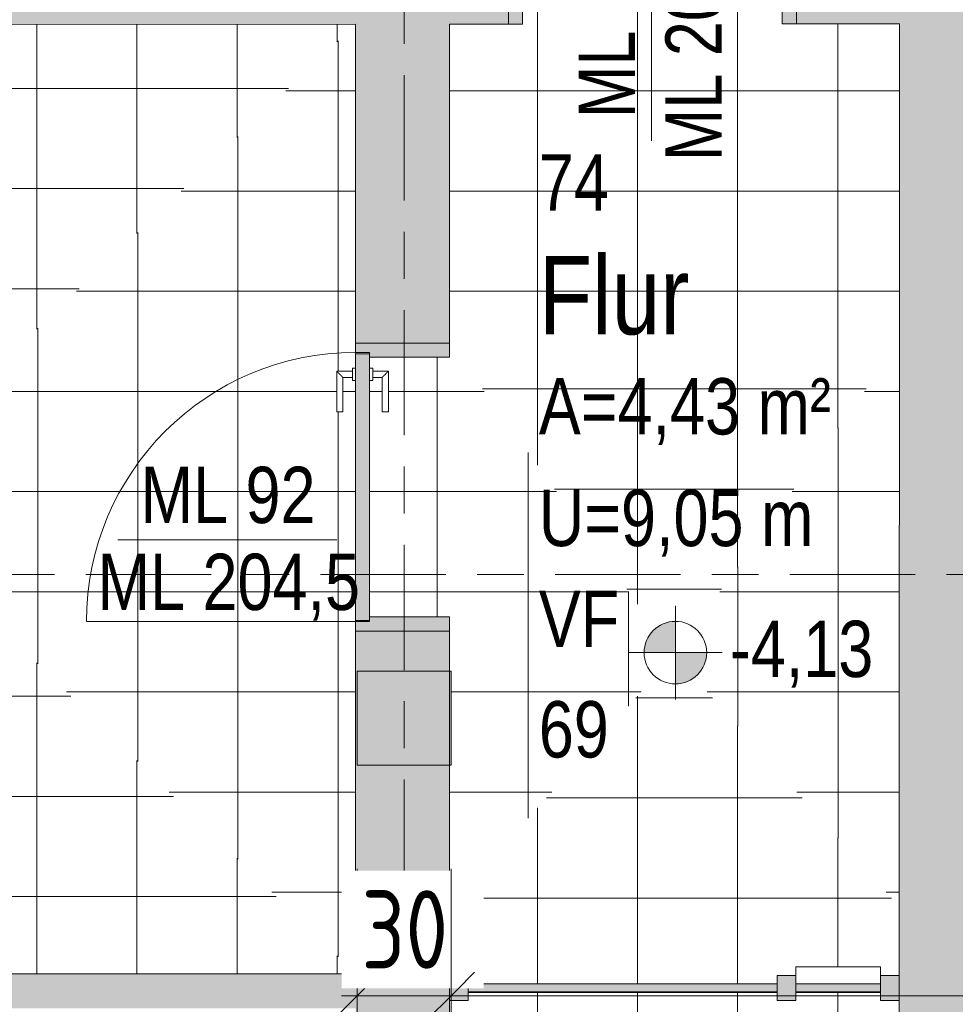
# Model space of a CAD drawing. Header units: metres. Extents: x 2 to 163, y -54 to 869.
# Tile 34 of 78: x 35.67 to 38.66, y -5.39 to -2.25. Entities that reach past the tile are written whole.
import ezdxf

# ---------------------------------------------------------------- set-up
doc = ezdxf.new("R2010")
doc.units = ezdxf.units.M
doc.linetypes.add('_Rasterlinie_', pattern=[0.75, 0.4, -0.1, 0.15, -0.1])
for name, color, linetype, lineweight in [('A_Bem', 7, 'Continuous', 5), ('A_Bem-100', 7, 'Continuous', 5), ('A_Fassade', 113, 'Continuous', 5), ('A_Geschossdecken', 7, 'Continuous', 5), ('A_Geschossdecken_Oberflächenschraffur', 7, 'Continuous', 5), ('A_Hoehenkoten', 124, 'Continuous', 5), ('A_Raster', 128, 'Continuous', 5), ('A_Raum-Txt', 16, 'Continuous', 5), ('A_Tragwerksstützen', 7, 'Continuous', 5), ('A_Tuer', 128, 'Continuous', 5), ('A_Türen_Element', 128, 'Continuous', 5), ('A_Türen_Rahmen', 128, 'Continuous', 5), ('A_Wand', 244, 'Continuous', 5), ('A_Wand_Schraff', 1, 'Continuous', 5), ('A_Öffnung', 128, 'Continuous', 5)]:
    doc.layers.add(name, color=color, linetype=linetype, lineweight=lineweight)
doc.styles.add('Arial_1', font='arial.ttf', dxfattribs={"width": 0.8, "height": 0.18})
doc.styles.add('Arial_B', font='txt', dxfattribs={"width": 0.8, "height": 0.25})
doc.styles.add('ISOCPEUR', font='isocpeur.ttf', dxfattribs={"width": 0.8, "height": 0.25})
doc.dimstyles.new('BLB-Standard_2_5_Aussen_maskiert', dxfattribs={"dimscale": 0.3048, "dimtxt": 0.248995, "dimasz": 0.492126, "dimexe": 1.32874, "dimexo": 0.0625, "dimgap": 0.032808, "dimtad": 1, "dimdec": 1, "dimlfac": 100, "dimrnd": 0.1, "dimdsep": 46, "dimtxsty": 'ISOCPEUR', "dimblk1": 'OBLIQUE', "dimblk2": 'OBLIQUE', "dimsah": 1, "dimcen": 0.09, "dimdle": 0.164042, "dimazin": 0, "dimtfac": 1, "dimtdec": 4, "dimtix": 1, "dimtmove": 0, "dimatfit": 3, "dimfxl": 1.32874, "dimfxlon": 1, "dimtvp": 1, "dimtfill": 1, "dimtolj": 1, "dimtzin": 0, "dimarcsym": 2})
doc.dimstyles.new('BLB-Standard_2_5_Aussen_maskiert_1', dxfattribs={"dimscale": 0.3048, "dimtxt": 0.248995, "dimasz": 0.492126, "dimexe": 1.32874, "dimexo": 0.0625, "dimgap": 0.032808, "dimtad": 1, "dimrnd": 0.001, "dimzin": 0, "dimdsep": 46, "dimtxsty": 'ISOCPEUR', "dimblk1": 'OBLIQUE', "dimblk2": 'OBLIQUE', "dimsah": 1, "dimcen": 0.09, "dimdle": 0.164042, "dimazin": 0, "dimtfac": 1, "dimtdec": 4, "dimtix": 1, "dimtmove": 0, "dimatfit": 3, "dimfxl": 1.32874, "dimfxlon": 1, "dimtvp": 1, "dimtfill": 1, "dimtolj": 1, "dimtzin": 0, "dimarcsym": 2})
pattern_1 = [(0, (56.21042, 4.247), (0, 0.32), []), (90, (56.21042, 4.247), (-0.32, 2e-17), [])]
pattern_2 = [(0, (56.20742, 4.233), (0, 0.32), []), (90, (56.20742, 4.233), (-0.32, 2e-17), [])]
pattern_3 = [(0, (56.20742, 4.255), (0, 0.32), []), (90, (56.20742, 4.255), (-0.32, 2e-17), [])]
pattern_4 = [(0, (56.20742, 4.247), (0, 0.32), []), (90, (56.20742, 4.247), (-0.32, 2e-17), [])]
pattern_5 = [(0, (56.17842, 4.247), (0, 0.32), []), (90, (56.17842, 4.247), (-0.32, 2e-17), [])]
pattern_6 = [(0, (56.20842, 4.247), (0, 0.32), []), (90, (56.20842, 4.247), (-0.32, 2e-17), [])]
pattern_7 = [(0, (56.20742, 4.228), (0, 0.32), []), (90, (56.20742, 4.228), (-0.32, 2e-17), [])]

# ---------------------------------------------------------------- blocks, each defined once
blk = doc.blocks.new('TU DF 1 - Rahmenstock flächenbündig variabel - DL - H - 840 x 2000-8069368-AB-E-1 OK FFB')
at = {"layer": 'A_Tuer', "lineweight": 9}
h = blk.add_hatch(color=253, dxfattribs=at)
h.paths.add_polyline_path([(0.46, -0.15), (0.46, 0.15), (0.415, 0.15), (0.415, -0.105), (0.43, -0.105), (0.43, -0.15)], flags=0)
h.paths.add_polyline_path([(-0.415, -0.105), (-0.415, 0.15), (-0.46, 0.15), (-0.46, -0.15), (-0.43, -0.15), (-0.43, -0.105)], flags=0)
blk.add_hatch(color=253, dxfattribs=at).paths.add_polyline_path([(0.426, -0.105), (-0.426, -0.105), (-0.426, -0.15), (0.426, -0.15)], flags=0)
at = {"layer": 'A_Tuer', "color": 250, "lineweight": 9}
for p, q in [((-0.46, 0.15), (-0.46, -0.15)), ((0.46, -0.15), (0.46, 0.15)), ((-0.37, -0.045), (-0.37, -0.095)), ((-0.24, -0.045), (-0.37, -0.045)), ((-0.37, -0.045), (-0.37, -0.095)), ((-0.24, -0.045), (-0.37, -0.045)), ((-0.24, -0.045), (-0.24, -0.065)), ((-0.24, -0.045), (-0.24, -0.065)), ((-0.35, -0.095), (-0.35, -0.065)), ((-0.35, -0.065), (-0.24, -0.065)), ((-0.35, -0.095), (-0.35, -0.065)), ((-0.35, -0.065), (-0.24, -0.065)), ((-0.38, -0.095), (-0.38, -0.105)), ((-0.38, -0.095), (-0.34, -0.095)), ((-0.34, -0.105), (-0.34, -0.095)), ((-0.38, -0.15), (-0.38, -0.16)), ((-0.34, -0.16), (-0.34, -0.15)), ((-0.34, -0.16), (-0.38, -0.16)), ((-0.37, -0.16), (-0.37, -0.21)), ((-0.37, -0.16), (-0.37, -0.21)), ((-0.35, -0.19), (-0.35, -0.16)), ((-0.35, -0.19), (-0.35, -0.16)), ((-0.37, -0.21), (-0.24, -0.21)), ((-0.37, -0.21), (-0.24, -0.21)), ((-0.24, -0.19), (-0.35, -0.19)), ((-0.24, -0.19), (-0.35, -0.19)), ((-0.24, -0.19), (-0.24, -0.21)), ((-0.24, -0.19), (-0.24, -0.21))]:
    blk.add_line(p, q, dxfattribs=at)
for points in [[(-0.35, -0.065), (-0.35, -0.065), (-0.3502, -0.0648), (-0.3507, -0.0643), (-0.3513, -0.0637), (-0.3519, -0.0631), (-0.3525, -0.0625), (-0.3531, -0.0619), (-0.3539, -0.0611), (-0.3548, -0.0602), (-0.3556, -0.0594), (-0.3562, -0.0588), (-0.3568, -0.0582), (-0.3574, -0.0576), (-0.358, -0.057), (-0.3587, -0.0563), (-0.3593, -0.0557), (-0.36, -0.055), (-0.3607, -0.0543), (-0.3613, -0.0537), (-0.362, -0.053), (-0.3626, -0.0524), (-0.3632, -0.0518), (-0.3638, -0.0512), (-0.3644, -0.0506), (-0.365, -0.05), (-0.3656, -0.0494), (-0.3663, -0.0487), (-0.3669, -0.0481), (-0.3675, -0.0475), (-0.3681, -0.0469), (-0.3687, -0.0463), (-0.3693, -0.0457), (-0.3698, -0.0452), (-0.37, -0.045), (-0.37, -0.045)], [(-0.35, -0.065), (-0.35, -0.065), (-0.3502, -0.0648), (-0.3507, -0.0643), (-0.3513, -0.0637), (-0.3519, -0.0631), (-0.3525, -0.0625), (-0.3531, -0.0619), (-0.3539, -0.0611), (-0.3548, -0.0602), (-0.3556, -0.0594), (-0.3562, -0.0588), (-0.3568, -0.0582), (-0.3574, -0.0576), (-0.358, -0.057), (-0.3587, -0.0563), (-0.3593, -0.0557), (-0.36, -0.055), (-0.3607, -0.0543), (-0.3613, -0.0537), (-0.362, -0.053), (-0.3626, -0.0524), (-0.3632, -0.0518), (-0.3638, -0.0512), (-0.3644, -0.0506), (-0.365, -0.05), (-0.3656, -0.0494), (-0.3663, -0.0487), (-0.3669, -0.0481), (-0.3675, -0.0475), (-0.3681, -0.0469), (-0.3687, -0.0463), (-0.3693, -0.0457), (-0.3698, -0.0452), (-0.37, -0.045), (-0.37, -0.045)], [(-0.37, -0.21), (-0.37, -0.21), (-0.3698, -0.2098), (-0.3693, -0.2093), (-0.3687, -0.2087), (-0.3681, -0.2081), (-0.3675, -0.2075), (-0.3669, -0.2069), (-0.3661, -0.2061), (-0.3652, -0.2052), (-0.3644, -0.2044), (-0.3638, -0.2038), (-0.3632, -0.2032), (-0.3626, -0.2026), (-0.362, -0.202), (-0.3613, -0.2013), (-0.3607, -0.2007), (-0.36, -0.2), (-0.3593, -0.1993), (-0.3587, -0.1987), (-0.358, -0.198), (-0.3574, -0.1974), (-0.3568, -0.1968), (-0.3562, -0.1962), (-0.3556, -0.1956), (-0.355, -0.195), (-0.3544, -0.1944), (-0.3537, -0.1937), (-0.3531, -0.1931), (-0.3525, -0.1925), (-0.3519, -0.1919), (-0.3513, -0.1913), (-0.3507, -0.1907), (-0.3502, -0.1902), (-0.35, -0.19), (-0.35, -0.19)], [(-0.37, -0.21), (-0.37, -0.21), (-0.3698, -0.2098), (-0.3693, -0.2093), (-0.3687, -0.2087), (-0.3681, -0.2081), (-0.3675, -0.2075), (-0.3669, -0.2069), (-0.3661, -0.2061), (-0.3652, -0.2052), (-0.3644, -0.2044), (-0.3638, -0.2038), (-0.3632, -0.2032), (-0.3626, -0.2026), (-0.362, -0.202), (-0.3613, -0.2013), (-0.3607, -0.2007), (-0.36, -0.2), (-0.3593, -0.1993), (-0.3587, -0.1987), (-0.358, -0.198), (-0.3574, -0.1974), (-0.3568, -0.1968), (-0.3562, -0.1962), (-0.3556, -0.1956), (-0.355, -0.195), (-0.3544, -0.1944), (-0.3537, -0.1937), (-0.3531, -0.1931), (-0.3525, -0.1925), (-0.3519, -0.1919), (-0.3513, -0.1913), (-0.3507, -0.1907), (-0.3502, -0.1902), (-0.35, -0.19), (-0.35, -0.19)]]:
    blk.add_open_spline(points, degree=3, knots=[0, 0, 0, 0, 0.083333, 0.125, 0.166667, 0.208333, 0.229167, 0.25, 0.291667, 0.333333, 0.354167, 0.375, 0.395833, 0.416667, 0.4375, 0.458333, 0.479167, 0.5, 0.520833, 0.541667, 0.5625, 0.583333, 0.604167, 0.625, 0.645833, 0.666667, 0.6875, 0.708333, 0.75, 0.770833, 0.791667, 0.833333, 0.875, 0.916667, 1, 1, 1, 1], dxfattribs=at)
at = {"layer": 'A_Türen_Element', "color": 250, "lineweight": 9}
for p, q in [((0.426, -0.105), (-0.426, -0.105)), ((-0.426, -0.105), (-0.426, -0.15)), ((0.426, -0.15), (0.426, -0.105)), ((-0.426, -0.15), (0.426, -0.15))]:
    blk.add_line(p, q, dxfattribs=at)
at = {"layer": 'A_Türen_Rahmen', "color": 250, "lineweight": 9}
for p, q in [((-0.46, 0.15), (-0.415, 0.15)), ((-0.415, 0.15), (-0.415, -0.105)), ((0.415, 0.15), (0.46, 0.15)), ((0.415, -0.105), (0.415, 0.15)), ((-0.43, -0.105), (-0.43, -0.15)), ((-0.415, -0.105), (-0.43, -0.105)), ((0.43, -0.105), (0.415, -0.105)), ((0.43, -0.15), (0.43, -0.105)), ((-0.43, -0.15), (-0.46, -0.15)), ((0.46, -0.15), (0.43, -0.15))]:
    blk.add_line(p, q, dxfattribs=at)
at = {"layer": 'A_Öffnung', "color": 250, "lineweight": 9}
blk.add_line((0.43, -0.15), (0.43, -1.01), dxfattribs=at)
blk.add_arc((0.43, -0.15), 0.86, 180, 270, dxfattribs=at)
blk = doc.blocks.new('TU DF 1 - Rahmenstock flächenbündig variabel - DL - H - 840 x 2010-8150767-AB-E-1 OK FFB')
at = {"layer": 'A_Tuer', "lineweight": 9}
h = blk.add_hatch(color=253, dxfattribs=at)
h.paths.add_polyline_path([(0.46, 0.25), (0.415, 0.25), (0.415, -0.205), (0.43, -0.205), (0.43, -0.25), (0.46, -0.2499)], flags=0)
h.paths.add_polyline_path([(-0.415, 0.25), (-0.46, 0.25), (-0.46, -0.25), (-0.43, -0.25), (-0.43, -0.205), (-0.415, -0.205), (-0.415, 0.2483)], flags=0)
blk.add_hatch(color=253, dxfattribs=at).paths.add_polyline_path([(0.426, -0.205), (-0.426, -0.205), (-0.426, -0.25), (0.426, -0.25)], flags=0)
at = {"layer": 'A_Tuer', "color": 250, "lineweight": 9}
for p, q in [((-0.46, 0.25), (-0.46, -0.25)), ((0.46, -0.25), (0.46, 0.25)), ((-0.37, -0.145), (-0.37, -0.195)), ((-0.24, -0.145), (-0.37, -0.145)), ((-0.37, -0.145), (-0.37, -0.195)), ((-0.24, -0.145), (-0.37, -0.145)), ((-0.24, -0.145), (-0.24, -0.165)), ((-0.24, -0.145), (-0.24, -0.165)), ((-0.35, -0.195), (-0.35, -0.165)), ((-0.35, -0.165), (-0.24, -0.165)), ((-0.35, -0.195), (-0.35, -0.165)), ((-0.35, -0.165), (-0.24, -0.165)), ((-0.38, -0.195), (-0.38, -0.205)), ((-0.38, -0.195), (-0.34, -0.195)), ((-0.34, -0.205), (-0.34, -0.195)), ((-0.38, -0.25), (-0.38, -0.26)), ((-0.34, -0.26), (-0.34, -0.25)), ((-0.34, -0.26), (-0.38, -0.26)), ((-0.37, -0.26), (-0.37, -0.31)), ((-0.37, -0.26), (-0.37, -0.31)), ((-0.35, -0.29), (-0.35, -0.26)), ((-0.35, -0.29), (-0.35, -0.26)), ((-0.37, -0.31), (-0.24, -0.31)), ((-0.37, -0.31), (-0.24, -0.31)), ((-0.24, -0.29), (-0.35, -0.29)), ((-0.24, -0.29), (-0.35, -0.29)), ((-0.24, -0.29), (-0.24, -0.31)), ((-0.24, -0.29), (-0.24, -0.31))]:
    blk.add_line(p, q, dxfattribs=at)
for points in [[(-0.35, -0.165), (-0.35, -0.165), (-0.3502, -0.1648), (-0.3507, -0.1643), (-0.3513, -0.1637), (-0.3519, -0.1631), (-0.3525, -0.1625), (-0.3531, -0.1619), (-0.3539, -0.1611), (-0.3548, -0.1602), (-0.3556, -0.1594), (-0.3562, -0.1588), (-0.3568, -0.1582), (-0.3574, -0.1576), (-0.358, -0.157), (-0.3587, -0.1563), (-0.3593, -0.1557), (-0.36, -0.155), (-0.3607, -0.1543), (-0.3613, -0.1537), (-0.362, -0.153), (-0.3626, -0.1524), (-0.3632, -0.1518), (-0.3638, -0.1512), (-0.3644, -0.1506), (-0.365, -0.15), (-0.3656, -0.1494), (-0.3663, -0.1487), (-0.3669, -0.1481), (-0.3675, -0.1475), (-0.3681, -0.1469), (-0.3687, -0.1463), (-0.3693, -0.1457), (-0.3698, -0.1452), (-0.37, -0.145), (-0.37, -0.145)], [(-0.35, -0.165), (-0.35, -0.165), (-0.3502, -0.1648), (-0.3507, -0.1643), (-0.3513, -0.1637), (-0.3519, -0.1631), (-0.3525, -0.1625), (-0.3531, -0.1619), (-0.3539, -0.1611), (-0.3548, -0.1602), (-0.3556, -0.1594), (-0.3562, -0.1588), (-0.3568, -0.1582), (-0.3574, -0.1576), (-0.358, -0.157), (-0.3587, -0.1563), (-0.3593, -0.1557), (-0.36, -0.155), (-0.3607, -0.1543), (-0.3613, -0.1537), (-0.362, -0.153), (-0.3626, -0.1524), (-0.3632, -0.1518), (-0.3638, -0.1512), (-0.3644, -0.1506), (-0.365, -0.15), (-0.3656, -0.1494), (-0.3663, -0.1487), (-0.3669, -0.1481), (-0.3675, -0.1475), (-0.3681, -0.1469), (-0.3687, -0.1463), (-0.3693, -0.1457), (-0.3698, -0.1452), (-0.37, -0.145), (-0.37, -0.145)], [(-0.37, -0.31), (-0.37, -0.31), (-0.3698, -0.3098), (-0.3693, -0.3093), (-0.3687, -0.3087), (-0.3681, -0.3081), (-0.3675, -0.3075), (-0.3669, -0.3069), (-0.3661, -0.3061), (-0.3652, -0.3052), (-0.3644, -0.3044), (-0.3638, -0.3038), (-0.3632, -0.3032), (-0.3626, -0.3026), (-0.362, -0.302), (-0.3613, -0.3013), (-0.3607, -0.3007), (-0.36, -0.3), (-0.3593, -0.2993), (-0.3587, -0.2987), (-0.358, -0.298), (-0.3574, -0.2974), (-0.3568, -0.2968), (-0.3562, -0.2962), (-0.3556, -0.2956), (-0.355, -0.295), (-0.3544, -0.2944), (-0.3537, -0.2937), (-0.3531, -0.2931), (-0.3525, -0.2925), (-0.3519, -0.2919), (-0.3513, -0.2913), (-0.3507, -0.2907), (-0.3502, -0.2902), (-0.35, -0.29), (-0.35, -0.29)], [(-0.37, -0.31), (-0.37, -0.31), (-0.3698, -0.3098), (-0.3693, -0.3093), (-0.3687, -0.3087), (-0.3681, -0.3081), (-0.3675, -0.3075), (-0.3669, -0.3069), (-0.3661, -0.3061), (-0.3652, -0.3052), (-0.3644, -0.3044), (-0.3638, -0.3038), (-0.3632, -0.3032), (-0.3626, -0.3026), (-0.362, -0.302), (-0.3613, -0.3013), (-0.3607, -0.3007), (-0.36, -0.3), (-0.3593, -0.2993), (-0.3587, -0.2987), (-0.358, -0.298), (-0.3574, -0.2974), (-0.3568, -0.2968), (-0.3562, -0.2962), (-0.3556, -0.2956), (-0.355, -0.295), (-0.3544, -0.2944), (-0.3537, -0.2937), (-0.3531, -0.2931), (-0.3525, -0.2925), (-0.3519, -0.2919), (-0.3513, -0.2913), (-0.3507, -0.2907), (-0.3502, -0.2902), (-0.35, -0.29), (-0.35, -0.29)]]:
    blk.add_open_spline(points, degree=3, knots=[0, 0, 0, 0, 0.083333, 0.125, 0.166667, 0.208333, 0.229167, 0.25, 0.291667, 0.333333, 0.354167, 0.375, 0.395833, 0.416667, 0.4375, 0.458333, 0.479167, 0.5, 0.520833, 0.541667, 0.5625, 0.583333, 0.604167, 0.625, 0.645833, 0.666667, 0.6875, 0.708333, 0.75, 0.770833, 0.791667, 0.833333, 0.875, 0.916667, 1, 1, 1, 1], dxfattribs=at)
at = {"layer": 'A_Türen_Element', "color": 250, "lineweight": 9}
for p, q in [((0.426, -0.205), (-0.426, -0.205)), ((-0.426, -0.205), (-0.426, -0.25)), ((0.426, -0.25), (0.426, -0.205)), ((-0.426, -0.25), (0.426, -0.25))]:
    blk.add_line(p, q, dxfattribs=at)
at = {"layer": 'A_Türen_Rahmen', "color": 250, "lineweight": 9}
for p, q in [((-0.46, 0.25), (-0.415, 0.25)), ((-0.415, 0.25), (-0.415, -0.205)), ((0.415, 0.25), (0.46, 0.25)), ((0.415, -0.205), (0.415, 0.25)), ((-0.43, -0.205), (-0.43, -0.25)), ((-0.415, -0.205), (-0.43, -0.205)), ((0.43, -0.205), (0.415, -0.205)), ((0.43, -0.25), (0.43, -0.205)), ((-0.43, -0.25), (-0.46, -0.25)), ((0.46, -0.25), (0.43, -0.25))]:
    blk.add_line(p, q, dxfattribs=at)
at = {"layer": 'A_Öffnung', "color": 250, "lineweight": 9}
blk.add_line((0.43, -0.25), (0.43, -1.11), dxfattribs=at)
blk.add_arc((0.43, -0.25), 0.86, 180, 270, dxfattribs=at)
blk = doc.blocks.new('System Panel - Opening-8069502-AB-E-1 OK FFB')
at = {"layer": 'A_Fassade', "lineweight": 9}
blk.add_hatch(color=253, dxfattribs=at).paths.add_polyline_path([(0.4938, -0.0125), (0.4938, 0.0125), (-0.4938, 0.0125), (-0.4938, -0.0125), (-0.301, -0.0125)], flags=0)
at = {"layer": 'A_Fassade', "color": 250, "lineweight": 9}
for p, q in [((0.4938, 0.0125), (-0.4938, 0.0125)), ((-0.4938, 0.0125), (-0.4938, -0.0125)), ((0.4938, -0.0125), (0.4938, 0.0125)), ((-0.4938, -0.0125), (0.4938, -0.0125))]:
    blk.add_line(p, q, dxfattribs=at)
blk = doc.blocks.new('Rectangular Mullion - 60mm x 80mm-8069508-AB-E-1 OK FFB')
at = {"layer": 'A_Fassade', "lineweight": 9}
blk.add_hatch(color=253, dxfattribs=at).paths.add_polyline_path([(0, 0.04), (-0.06, 0.04), (-0.06, -0.04), (0, -0.04)], flags=0)
at = {"layer": 'A_Fassade', "color": 250, "lineweight": 9}
for p, q in [((0, 0.04), (-0.06, 0.04)), ((-0.06, 0.04), (-0.06, -0.04)), ((0, -0.04), (0, 0.04)), ((-0.06, -0.04), (0, -0.04))]:
    blk.add_line(p, q, dxfattribs=at)
blk = doc.blocks.new('System Panel - Glazed center-8069516-AB-E-1 OK FFB')
at = {"layer": 'A_Fassade', "lineweight": 9}
blk.add_hatch(color=253, dxfattribs=at).paths.add_polyline_path([(-0.135, -0.0125), (0.135, -0.0125), (0.135, 0.0125), (-0.135, 0.0125)], flags=0)
at = {"layer": 'A_Fassade', "color": 250, "lineweight": 9}
for p, q in [((0.135, 0.0125), (-0.135, 0.0125)), ((-0.135, 0.0125), (-0.135, -0.0125)), ((0.135, -0.0125), (0.135, 0.0125)), ((-0.135, -0.0125), (0.135, -0.0125))]:
    blk.add_line(p, q, dxfattribs=at)
blk = doc.blocks.new('Rectangular Mullion - 60mm x 80mm-8069517-AB-E-1 OK FFB')
at = {"layer": 'A_Fassade', "lineweight": 9}
blk.add_hatch(color=253, dxfattribs=at).paths.add_polyline_path([(-0.06, 0.04), (0, 0.04), (0, -0.04), (-0.06, -0.04)], flags=0)
at = {"layer": 'A_Fassade', "color": 250, "lineweight": 9}
for p, q in [((-0.06, 0.04), (0, 0.04)), ((-0.06, -0.04), (-0.06, 0.04)), ((0, 0.04), (0, -0.04)), ((0, -0.04), (-0.06, -0.04))]:
    blk.add_line(p, q, dxfattribs=at)
blk = doc.blocks.new('Rectangular Mullion - 80mm x 120mm-8069519-AB-E-1 OK FFB')
at = {"layer": 'A_Fassade', "color": 250, "lineweight": 9}
for p, q in [((-18.7265, -5.2985), (-18.7265, -5.271)), ((-18.7265, -5.271), (-18.4565, -5.271)), ((-18.4565, -5.271), (-18.4565, -5.2985))]:
    blk.add_line(p, q, dxfattribs=at)
blk = doc.blocks.new('Rectangular Mullion - 60mm x 80mm-8069520-AB-E-1 OK FFB')
at = {"layer": 'A_Fassade', "lineweight": 9}
blk.add_hatch(color=253, dxfattribs=at).paths.add_polyline_path([(0.03, 0.04), (0.03, -0.04), (-0.03, -0.04), (-0.03, 0.04)], flags=0)
at = {"layer": 'A_Fassade', "color": 250, "lineweight": 9}
for p, q in [((-0.03, 0.04), (0.03, 0.04)), ((-0.03, -0.04), (-0.03, 0.04)), ((0.03, 0.04), (0.03, -0.04)), ((0.03, -0.04), (-0.03, -0.04))]:
    blk.add_line(p, q, dxfattribs=at)
blk = doc.blocks.new('Beschriftung Türen DL oder ML - Durchgangslichte mit Kennzeichen-6113498-AB-E-1 OK FFB')
at = {"layer": 'A_Tuer'}
blk.add_line((0, 0.003493), (0, -0.003507), dxfattribs=at)
blk = doc.blocks.new('Höhenkoten - Kreuz gefüllt-6114407-AB-E-1 OK FFB')
at = {"layer": 'A_Hoehenkoten'}
h = blk.add_hatch(color=256, dxfattribs=at)
edge = h.paths.add_edge_path(flags=0)
edge.add_line((0.001, 0.0014), (0, 0.0014))
edge.add_line((0, 0.0014), (0, 0.0024))
edge.add_arc((0, 0.0014), 0.001, 0, 90, ccw=False)
h = blk.add_hatch(color=256, dxfattribs=at)
edge = h.paths.add_edge_path(flags=0)
edge.add_line((-0.001, 0.0014), (0, 0.0014))
edge.add_line((0, 0.0014), (0, 0.0004))
edge.add_arc((0, 0.0014), 0.001, 180, 270, ccw=False)
for p, q in [((0, 0.0029), (0, -0.0001)), ((0, 0.0014), (0, 0.0024)), ((0, 0.0024), (0, 0.0014)), ((0, 0.0024), (0, 0.0014)), ((0, 0.0014), (0, 0.0024)), ((-0.0015, 0.0014), (0.0015, 0.0014)), ((-0.001, 0.0014), (0, 0.0014)), ((0, 0.0014), (-0.001, 0.0014)), ((0, 0.0014), (-0.001, 0.0014)), ((-0.001, 0.0014), (0, 0.0014)), ((0.001, 0.0014), (0, 0.0014)), ((0, 0.0014), (0, 0.0004)), ((0, 0.0004), (0, 0.0014)), ((0, 0.0014), (0.001, 0.0014)), ((0, 0.0014), (0.001, 0.0014)), ((0.001, 0.0014), (0, 0.0014)), ((0, 0.0014), (0, 0.0004)), ((0, 0.0004), (0, 0.0014))]:
    blk.add_line(p, q, dxfattribs=at)
for start, end in [(90, 180), (90, 180), (360, 90), (360, 90), (180, 270), (180, 270), (270, 0), (270, 360)]:
    blk.add_arc((0, 0.0014), 0.001, start, end, dxfattribs=at)
blk = doc.blocks.new('DIMBLOCK272-AB-E-1 OK FFB')
at = {"layer": 'A_Bem-100'}
for p, q in [((36.7519, -4.9586), (36.7519, -5.7686)), ((36.7519, -5.3636), (36.7519, -4.9586)), ((37.0519, -4.9586), (37.0519, -5.7686)), ((37.0519, -5.3636), (37.0519, -4.9586)), ((36.7019, -5.3636), (37.0519, -5.3636))]:
    blk.add_line(p, q, dxfattribs=at)
at = {"layer": 'A_Bem-100', "lineweight": 9}
for p, q in [((36.7519, -5.3636), (36.8269, -5.2886)), ((37.0519, -5.3636), (37.1269, -5.2886)), ((36.7519, -5.3636), (36.6769, -5.4386)), ((37.0519, -5.3636), (36.9769, -5.4386))]:
    blk.add_line(p, q, dxfattribs=at)
at = {"layer": 'A_Bem-100', "color": 0, "insert": (36.7649, -5.027), "char_height": 0.25, "width": 0.328652, "attachment_point": 1, "line_spacing_factor": 1.149209, "style": 'ISOCPEUR', "bg_fill": 3, "box_fill_scale": 1.25, "bg_fill_color": 256, "bg_fill_true_color": 13158600, "bg_fill_transparency": 0}
blk.add_mtext('30', dxfattribs=at)
blk = doc.blocks.new('_Oblique')
at = {"color": 0, "linetype": 'ByBlock', "lineweight": -2}
blk.add_line((-0.5, -0.5), (0.5, 0.5), dxfattribs=at)
blk = doc.blocks.new('DIMBLOCK273-AB-E-1 OK FFB')
at = {"layer": 'A_Bem-100'}
for p, q in [((37.0519, -4.9586), (37.0519, -5.7686)), ((37.0519, -5.3636), (37.0519, -4.9586)), ((42.8519, -4.9586), (42.8519, -5.7686)), ((42.8519, -5.3636), (42.8519, -4.9586)), ((37.0519, -5.3636), (42.8519, -5.3636))]:
    blk.add_line(p, q, dxfattribs=at)
at = {"layer": 'A_Bem-100', "lineweight": 9}
for p, q in [((37.0519, -5.3636), (37.1269, -5.2886)), ((42.8519, -5.3636), (42.9269, -5.2886)), ((37.0519, -5.3636), (36.9769, -5.4386)), ((42.8519, -5.3636), (42.7769, -5.4386))]:
    blk.add_line(p, q, dxfattribs=at)
at = {"layer": 'A_Bem-100', "color": 0, "insert": (39.7116, -5.027), "char_height": 0.25, "width": 0.576635, "attachment_point": 1, "line_spacing_factor": 1.149209, "style": 'ISOCPEUR', "bg_fill": 3, "box_fill_scale": 1.25, "bg_fill_color": 256, "bg_fill_true_color": 13158600, "bg_fill_transparency": 0}
blk.add_mtext('5,80', dxfattribs=at)

msp = doc.modelspace()

# ---------------------------------------------------------------- hatches: boundary and pattern name
at = {"layer": 'A_Geschossdecken_Oberflächenschraffur'}
h = msp.add_hatch(dxfattribs=at)
h.set_pattern_fill('FP_1', color=9, style=0, pattern_type=2)
h.set_pattern_definition(pattern_4)
h.paths.add_polyline_path([(38.4845, -3.2785), (38.4837, -2.2585), (38.1105, -2.2587), (38.1102, -1.8038), (38.0752, -1.8043), (38.0745, -1.8138), (38.0652, -1.8138), (38.0649, -1.8638), (37.9352, -1.8635), (37.9352, -1.8439), (38.0452, -1.8438), (38.0452, -1.8138), (38.0352, -1.8132), (38.0352, -1.8038), (37.2802, -1.8043), (37.2805, -2.2593), (37.0463, -2.2596), (37.0463, -3.2785), (38.4837, -3.2785)], flags=0)
h.paths.add_polyline_path([(37.2652, -1.8043), (37.2692, -1.8043), (37.2692, -1.7593), (37.2652, -1.7593), (37.2652, -1.8043)], flags=0)
h.paths.add_polyline_path([(38.1212, -1.8038), (38.1252, -1.8038), (38.1252, -1.7588), (38.1212, -1.7588), (38.1212, -1.8038)], flags=0)
h = msp.add_hatch(dxfattribs=at)
h.set_pattern_fill('FP_1', color=9, style=0, pattern_type=2)
h.set_pattern_definition(pattern_4)
h.paths.add_polyline_path([(38.4845, -3.2785), (38.4837, -2.2585), (38.1105, -2.2587), (38.1102, -1.8038), (38.0752, -1.8043), (38.0745, -1.8138), (38.0652, -1.8138), (38.0649, -1.8638), (37.9352, -1.8635), (37.9352, -1.8439), (38.0452, -1.8438), (38.0452, -1.8138), (38.0352, -1.8132), (38.0352, -1.8038), (37.2802, -1.8043), (37.2805, -2.2593), (37.0463, -2.2596), (37.0463, -3.2785), (38.4837, -3.2785)], flags=0)
h.paths.add_polyline_path([(37.2652, -1.8043), (37.2692, -1.8043), (37.2692, -1.7593), (37.2652, -1.7593), (37.2652, -1.8043)], flags=0)
h.paths.add_polyline_path([(38.1212, -1.8038), (38.1252, -1.8038), (38.1252, -1.7588), (38.1212, -1.7588), (38.1212, -1.8038)], flags=0)
h = msp.add_hatch(dxfattribs=at)
h.set_pattern_fill('FP_20', color=9, style=0, pattern_type=2)
h.set_pattern_definition(pattern_3)
h.paths.add_polyline_path([(35.1755, -3.7624), (36.7463, -2.2596), (33.6563, -2.2616), (35.1434, -3.7307)], flags=0)
h = msp.add_hatch(dxfattribs=at)
h.set_pattern_fill('FP_20', color=9, style=0, pattern_type=2)
h.set_pattern_definition(pattern_3)
h.paths.add_polyline_path([(35.1755, -3.7624), (36.7463, -2.2596), (33.6563, -2.2616), (35.1434, -3.7307)], flags=0)
h = msp.add_hatch(dxfattribs=at)
h.set_pattern_fill('FP_11', color=9, style=0, pattern_type=2)
h.set_pattern_definition(pattern_1)
h.paths.add_polyline_path([(36.7463, -5.2935), (36.7463, -3.3985), (36.7363, -3.3978), (36.7363, -3.3885), (36.7063, -3.3885), (36.706, -3.4985), (36.6863, -3.4985), (36.6866, -3.3685), (36.7363, -3.3685), (36.7363, -3.3585), (36.7463, -3.3585), (36.7463, -2.2596), (35.1755, -3.7624), (36.7047, -5.253)], flags=0)
h = msp.add_hatch(dxfattribs=at)
h.set_pattern_fill('FP_11', color=9, style=0, pattern_type=2)
h.set_pattern_definition(pattern_1)
h.paths.add_polyline_path([(36.7463, -5.2935), (36.7463, -3.3985), (36.7363, -3.3978), (36.7363, -3.3885), (36.7063, -3.3885), (36.706, -3.4985), (36.6863, -3.4985), (36.6866, -3.3685), (36.7363, -3.3685), (36.7363, -3.3585), (36.7463, -3.3585), (36.7463, -2.2596), (35.1755, -3.7624), (36.7047, -5.253)], flags=0)
h = msp.add_hatch(dxfattribs=at)
h.set_pattern_fill('FP_133', color=9, style=0, pattern_type=2)
h.set_pattern_definition(pattern_5)
h.paths.add_polyline_path([(37.0463, -5.0783), (37.765, -4.275), (37.0463, -3.2785), (37.0463, -4.3267), (37.0519, -4.3267), (37.0519, -4.6267), (37.0463, -4.6267)], flags=0)
h = msp.add_hatch(dxfattribs=at)
h.set_pattern_fill('FP_133', color=9, style=0, pattern_type=2)
h.set_pattern_definition(pattern_5)
h.paths.add_polyline_path([(37.0463, -5.0783), (37.765, -4.275), (37.0463, -3.2785), (37.0463, -4.3267), (37.0519, -4.3267), (37.0519, -4.6267), (37.0463, -4.6267)], flags=0)
h = msp.add_hatch(dxfattribs=at)
h.set_pattern_fill('FP_8', color=9, style=0, pattern_type=2)
h.set_pattern_definition(pattern_3)
h.paths.add_polyline_path([(37.765, -4.275), (38.4837, -3.2785), (37.0463, -3.2785), (37.7098, -4.1985)], flags=0)
h = msp.add_hatch(dxfattribs=at)
h.set_pattern_fill('FP_8', color=9, style=0, pattern_type=2)
h.set_pattern_definition(pattern_3)
h.paths.add_polyline_path([(37.765, -4.275), (38.4837, -3.2785), (37.0463, -3.2785), (37.7098, -4.1985)], flags=0)
h = msp.add_hatch(dxfattribs=at)
h.set_pattern_fill('FP_149', color=9, style=0, pattern_type=2)
h.set_pattern_definition(pattern_6)
h.paths.add_polyline_path([(38.484, -5.0787), (38.4837, -3.2796), (37.765, -4.275), (38.4837, -5.0784)], flags=0)
h = msp.add_hatch(dxfattribs=at)
h.set_pattern_fill('FP_149', color=9, style=0, pattern_type=2)
h.set_pattern_definition(pattern_6)
h.paths.add_polyline_path([(38.484, -5.0787), (38.4837, -3.2796), (37.765, -4.275), (38.4837, -5.0784)], flags=0)
h = msp.add_hatch(dxfattribs=at)
h.set_pattern_fill('FP_1', color=9, style=0, pattern_type=2)
h.set_pattern_definition(pattern_4)
h.paths.add_polyline_path([(36.7463, -4.1685), (36.7913, -4.1685), (36.7913, -4.1645), (36.7463, -4.1645)], flags=0)
h.paths.add_polyline_path([(37.0463, -4.1535), (37.0463, -3.3235), (36.7913, -3.3235), (36.7913, -3.3585), (36.8013, -3.3592), (36.8013, -3.3685), (36.8513, -3.3689), (36.851, -3.4985), (36.8313, -3.4985), (36.8313, -3.3885), (36.8013, -3.3885), (36.8013, -3.3985), (36.7913, -3.3985), (36.7913, -4.1535)], flags=0)
h.paths.add_polyline_path([(36.7913, -3.3125), (36.7913, -3.3085), (36.7463, -3.3085), (36.7463, -3.3125), (36.7602, -3.3125)], flags=0)
h = msp.add_hatch(dxfattribs=at)
h.set_pattern_fill('FP_1', color=9, style=0, pattern_type=2)
h.set_pattern_definition(pattern_4)
h.paths.add_polyline_path([(36.7463, -4.1685), (36.7913, -4.1685), (36.7913, -4.1645), (36.7463, -4.1645)], flags=0)
h.paths.add_polyline_path([(37.0463, -4.1535), (37.0463, -3.3235), (36.7913, -3.3235), (36.7913, -3.3585), (36.8013, -3.3592), (36.8013, -3.3685), (36.8513, -3.3689), (36.851, -3.4985), (36.8313, -3.4985), (36.8313, -3.3885), (36.8013, -3.3885), (36.8013, -3.3985), (36.7913, -3.3985), (36.7913, -4.1535)], flags=0)
h.paths.add_polyline_path([(36.7913, -3.3125), (36.7913, -3.3085), (36.7463, -3.3085), (36.7463, -3.3125), (36.7602, -3.3125)], flags=0)
h = msp.add_hatch(dxfattribs=at)
h.set_pattern_fill('FP_22', color=9, style=0, pattern_type=2)
h.set_pattern_definition(pattern_2)
h.paths.add_polyline_path([(36.7463, -5.2935), (35.1755, -3.7624), (33.6582, -5.2935), (36.7159, -5.2935)], flags=0)
h = msp.add_hatch(dxfattribs=at)
h.set_pattern_fill('FP_22', color=9, style=0, pattern_type=2)
h.set_pattern_definition(pattern_2)
h.paths.add_polyline_path([(36.7463, -5.2935), (35.1755, -3.7624), (33.6582, -5.2935), (36.7159, -5.2935)], flags=0)
h = msp.add_hatch(dxfattribs=at)
h.set_pattern_fill('FP_150', color=9, style=0, pattern_type=2)
h.set_pattern_definition(pattern_7)
h.paths.add_polyline_path([(38.484, -5.0787), (37.765, -4.275), (37.0463, -5.0783), (38.4837, -5.0787)], flags=0)
h = msp.add_hatch(dxfattribs=at)
h.set_pattern_fill('FP_150', color=9, style=0, pattern_type=2)
h.set_pattern_definition(pattern_7)
h.paths.add_polyline_path([(38.484, -5.0787), (37.765, -4.275), (37.0463, -5.0783), (38.4837, -5.0787)], flags=0)
h = msp.add_hatch(dxfattribs=at)
h.set_pattern_fill('FP_1', color=9, style=0, pattern_type=2)
h.set_pattern_definition(pattern_4)
h.paths.add_polyline_path([(38.6984, -7.1635), (38.6984, -7.1635), (38.6984, -7.1399)], flags=0)
h.paths.add_polyline_path([(38.6984, -7.1635), (38.6984, -7.1635), (38.6984, -7.1399)], flags=0)
h.paths.add_polyline_path([(38.4832, -7.9727), (38.4834, -7.2384), (38.6984, -7.2384), (38.6984, -7.2035), (38.6884, -7.2028), (38.6884, -7.1935), (38.6384, -7.1931), (38.6388, -7.0635), (38.6585, -7.0635), (38.6585, -7.1735), (38.6884, -7.1735), (38.6884, -7.1635), (38.6984, -7.1635), (38.6984, -6.2985), (38.4837, -6.2984), (38.4837, -5.3785), (38.4239, -5.3785), (38.4239, -5.351), (38.1539, -5.351), (38.1539, -5.3785), (38.0939, -5.3785), (38.0939, -5.351), (37.1063, -5.351), (37.1063, -5.3785), (37.0463, -5.3785), (37.0463, -6.5337), (36.7913, -6.5337), (36.7913, -6.5687), (36.8013, -6.5694), (36.8013, -6.5787), (36.8513, -6.5791), (36.851, -6.7087), (36.8313, -6.7087), (36.8313, -6.5987), (36.8013, -6.5987), (36.8013, -6.6087), (36.7913, -6.6087), (36.7913, -7.3637), (37.0463, -7.3637), (37.0463, -7.9723), (38.4825, -7.9727)], flags=0)
h.paths.add_polyline_path([(36.7913, -7.3787), (36.7913, -7.3747), (36.7463, -7.3747), (36.7463, -7.3787)], flags=0)
h.paths.add_polyline_path([(38.7434, -7.2535), (38.7426, -7.2495), (38.6984, -7.2495), (38.6984, -7.2535), (38.7434, -7.2535)], flags=0)
h.paths.add_polyline_path([(36.7602, -6.5227), (36.7913, -6.5227), (36.7913, -6.5187), (36.7463, -6.5187), (36.7463, -6.5227), (36.7574, -6.5227)], flags=0)
h.paths.add_polyline_path([(38.7437, -6.2875), (38.7437, -6.2835), (38.6987, -6.2835), (38.6987, -6.2875)], flags=0)
h.paths.add_polyline_path([(38.4839, -5.3385), (38.4837, -5.0787), (37.0463, -5.0783), (37.0463, -5.2985), (37.1063, -5.2985), (37.1063, -5.326), (38.0939, -5.326), (38.0939, -5.2985), (38.1539, -5.2985), (38.1539, -5.271), (38.4239, -5.271), (38.4239, -5.2985), (38.4839, -5.2985)], flags=0)
h = msp.add_hatch(dxfattribs=at)
h.set_pattern_fill('FP_1', color=9, style=0, pattern_type=2)
h.set_pattern_definition(pattern_4)
h.paths.add_polyline_path([(38.6984, -7.1635), (38.6984, -7.1635), (38.6984, -7.1399)], flags=0)
h.paths.add_polyline_path([(38.6984, -7.1635), (38.6984, -7.1635), (38.6984, -7.1399)], flags=0)
h.paths.add_polyline_path([(38.4832, -7.9727), (38.4834, -7.2384), (38.6984, -7.2384), (38.6984, -7.2035), (38.6884, -7.2028), (38.6884, -7.1935), (38.6384, -7.1931), (38.6388, -7.0635), (38.6585, -7.0635), (38.6585, -7.1735), (38.6884, -7.1735), (38.6884, -7.1635), (38.6984, -7.1635), (38.6984, -6.2985), (38.4837, -6.2984), (38.4837, -5.3785), (38.4239, -5.3785), (38.4239, -5.351), (38.1539, -5.351), (38.1539, -5.3785), (38.0939, -5.3785), (38.0939, -5.351), (37.1063, -5.351), (37.1063, -5.3785), (37.0463, -5.3785), (37.0463, -6.5337), (36.7913, -6.5337), (36.7913, -6.5687), (36.8013, -6.5694), (36.8013, -6.5787), (36.8513, -6.5791), (36.851, -6.7087), (36.8313, -6.7087), (36.8313, -6.5987), (36.8013, -6.5987), (36.8013, -6.6087), (36.7913, -6.6087), (36.7913, -7.3637), (37.0463, -7.3637), (37.0463, -7.9723), (38.4825, -7.9727)], flags=0)
h.paths.add_polyline_path([(36.7913, -7.3787), (36.7913, -7.3747), (36.7463, -7.3747), (36.7463, -7.3787)], flags=0)
h.paths.add_polyline_path([(38.7434, -7.2535), (38.7426, -7.2495), (38.6984, -7.2495), (38.6984, -7.2535), (38.7434, -7.2535)], flags=0)
h.paths.add_polyline_path([(36.7602, -6.5227), (36.7913, -6.5227), (36.7913, -6.5187), (36.7463, -6.5187), (36.7463, -6.5227), (36.7574, -6.5227)], flags=0)
h.paths.add_polyline_path([(38.7437, -6.2875), (38.7437, -6.2835), (38.6987, -6.2835), (38.6987, -6.2875)], flags=0)
h.paths.add_polyline_path([(38.4839, -5.3385), (38.4837, -5.0787), (37.0463, -5.0783), (37.0463, -5.2985), (37.1063, -5.2985), (37.1063, -5.326), (38.0939, -5.326), (38.0939, -5.2985), (38.1539, -5.2985), (38.1539, -5.271), (38.4239, -5.271), (38.4239, -5.2985), (38.4839, -5.2985)], flags=0)
at = {"layer": 'A_Tragwerksstützen'}
msp.add_hatch(color=8, dxfattribs=at).paths.add_polyline_path([(36.7519, -4.6267), (37.0519, -4.6267), (37.0519, -4.3267), (36.7519, -4.3267), (36.7519, -4.3878)], flags=0)
at = {"layer": 'A_Wand_Schraff', "lineweight": 9}
h = msp.add_hatch(color=253, dxfattribs=at)
h.paths.add_polyline_path([(36.8963, -14.9335), (37.0463, -14.9335), (37.0463, -13.6194), (36.7463, -13.6194), (36.7463, -14.9335)], flags=0)
h.paths.add_polyline_path([(37.0463, -12.6994), (37.0463, -10.6992), (36.7463, -10.6992), (36.7463, -12.6994)], flags=0)
h.paths.add_polyline_path([(36.7463, -9.7792), (37.0463, -9.7792), (37.0463, -7.4087), (36.7463, -7.4087), (36.7463, -9.7145)], flags=0)
h.paths.add_polyline_path([(36.7463, -6.4887), (37.0463, -6.4887), (37.0463, -4.1985), (36.7463, -4.1985), (36.7463, -5.8082)], flags=0)
h.paths.add_polyline_path([(37.0463, -3.2785), (37.0463, -0.2635), (36.7463, -0.2635), (36.7463, -3.2785), (36.7602, -3.2785)], flags=0)
h.paths.add_polyline_path([(36.7463, 0.6565), (37.0463, 0.6565), (37.0463, 3.8515), (36.7463, 3.8515), (36.7463, 1.2941)], flags=0)
h.paths.add_polyline_path([(36.7463, 4.7715), (37.0463, 4.7715), (37.0463, 6.2865), (36.7463, 6.2865), (36.7463, 4.8452)], flags=0)
h = msp.add_hatch(color=253, dxfattribs=at)
h.paths.add_polyline_path([(30.4563, -2.2636), (36.7463, -2.2596), (36.7463, -1.7596), (30.4563, -1.7636)], flags=0)
h.paths.add_polyline_path([(37.0463, -2.2594), (37.2355, -2.2593), (37.2352, -1.7593), (37.0463, -1.7594)], flags=0)
h.paths.add_polyline_path([(38.1555, -2.2587), (38.4849, -2.2585), (38.4849, -1.7585), (38.1552, -1.7587), (38.1555, -2.2571)], flags=0)
h = msp.add_hatch(color=253, dxfattribs=at)
h.paths.add_polyline_path([(38.7425, -10.611), (38.7434, -7.2835), (38.4834, -7.2834), (38.4825, -10.611), (38.6625, -10.611)], flags=0)
h.paths.add_polyline_path([(38.7437, -6.2535), (38.7448, -2.1267), (38.4848, -2.1249), (38.4837, -6.2534)], flags=0)
msp.add_hatch(color=253, dxfattribs=at).paths.add_polyline_path([(36.7463, -5.4035), (36.7463, -5.2935), (30.4563, -5.2935), (30.4563, -5.4035), (35.1434, -5.4035)], flags=0)

# ---------------------------------------------------------------- linework, layer by layer
at = {"layer": 'A_Geschossdecken', "color": 253, "lineweight": 9}
for p, q in [((36.7463, -3.3085), (36.7463, -3.3125)), ((36.7463, -4.1645), (36.7463, -4.1685))]:
    msp.add_line(p, q, dxfattribs=at)
at = {"layer": 'A_Raster', "linetype": '_Rasterlinie_', "lineweight": 9}
for p, q in [((36.9019, -53.073), (36.9019, 37.0621)), ((87.2847, -4.0184), (15.4272, -4.0184))]:
    msp.add_line(p, q, dxfattribs=at)
at = {"layer": 'A_Tragwerksstützen', "color": 250, "lineweight": 9}
for p, q in [((37.0519, -4.3267), (36.7519, -4.3267)), ((36.7519, -4.3267), (36.7519, -4.6267)), ((37.0519, -4.6267), (37.0519, -4.3267)), ((36.7519, -4.6267), (37.0519, -4.6267))]:
    msp.add_line(p, q, dxfattribs=at)
at = {"layer": 'A_Wand', "color": 250, "lineweight": 9}
for p, q in [((37.2355, -2.2593), (37.2352, -1.7593)), ((38.1552, -1.7587), (38.1555, -2.2587)), ((30.5663, -2.2635), (36.7463, -2.2596)), ((36.7463, -2.2596), (36.7463, -3.2785)), ((37.0463, -2.2594), (37.2355, -2.2593)), ((37.0463, -3.2785), (37.0463, -2.2594)), ((38.1555, -2.2587), (38.4849, -2.2585)), ((38.4847, -2.2585), (38.4837, -6.2534)), ((36.7463, -3.2785), (37.0463, -3.2785)), ((36.7463, -4.1985), (36.7463, -5.2935)), ((37.0463, -4.1985), (36.7463, -4.1985)), ((37.0463, -6.4887), (37.0463, -4.1985)), ((36.7463, -5.2935), (31.0663, -5.2935))]:
    msp.add_line(p, q, dxfattribs=at)

# ---------------------------------------------------------------- block references
at = {"layer": 'A_Fassade', "color": 250, "lineweight": 9}
for name, p in [('Rectangular Mullion - 80mm x 120mm-8069519-AB-E-1 OK FFB', (56.8804, 0)), ('System Panel - Opening-8069502-AB-E-1 OK FFB', (37.6001, -5.3385)), ('System Panel - Glazed center-8069516-AB-E-1 OK FFB', (38.2889, -5.3385))]:
    msp.add_blockref(name, p, dxfattribs=at)
at = {"layer": 'A_Fassade', "color": 250, "lineweight": 9, "rotation": 180}
msp.add_blockref('Rectangular Mullion - 60mm x 80mm-8069508-AB-E-1 OK FFB', (37.0463, -5.3385), dxfattribs=at)
at = {"layer": 'A_Fassade', "color": 250, "lineweight": 9, "extrusion": (0, 0, -1), "rotation": 180}
for name, p in [('Rectangular Mullion - 60mm x 80mm-8069520-AB-E-1 OK FFB', (-38.1239, -5.3385)), ('Rectangular Mullion - 60mm x 80mm-8069517-AB-E-1 OK FFB', (-38.4839, -5.3385))]:
    msp.add_blockref(name, p, dxfattribs=at)
at = {"layer": 'A_Hoehenkoten', "extrusion": (0, 0, -1), "xscale": 99.99999999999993, "yscale": 99.99999999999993, "zscale": 99.99999999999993}
msp.add_blockref('Höhenkoten - Kreuz gefüllt-6114407-AB-E-1 OK FFB', (-37.7687, -4.4076), dxfattribs=at)
at = {"layer": 'A_Tuer', "color": 250, "lineweight": 9}
for name, p, rotation in [('TU DF 1 - Rahmenstock flächenbündig variabel - DL - H - 840 x 2010-8150767-AB-E-1 OK FFB', (37.6953, -2.009), 180.0361268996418), ('TU DF 1 - Rahmenstock flächenbündig variabel - DL - H - 840 x 2000-8069368-AB-E-1 OK FFB', (36.8963, -3.7385), 269.9999999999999)]:
    msp.add_blockref(name, p, dxfattribs=dict(at, rotation=rotation))
at = {"layer": 'A_Tuer'}
for p, xscale, yscale, zscale, rotation in [((37.6919, -2.282), 99.99999999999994, 99.99999999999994, 99.99999999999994, 0.03612689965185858), ((36.3372, -3.9067), 99.99999999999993, 99.99999999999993, 99.99999999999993, 270)]:
    msp.add_blockref('Beschriftung Türen DL oder ML - Durchgangslichte mit Kennzeichen-6113498-AB-E-1 OK FFB', p, dxfattribs=dict(at, xscale=xscale, yscale=yscale, zscale=zscale, rotation=rotation))

# ---------------------------------------------------------------- texts
at = {"layer": 'A_Hoehenkoten', "insert": (37.9428, -4.1655), "char_height": 0.18, "width": 0.542095, "attachment_point": 1, "line_spacing_factor": 0.941778, "style": 'Arial_1'}
msp.add_mtext('-4,13', dxfattribs=at)
at = {"layer": 'A_Raum-Txt', "attachment_point": 1}
for s, insert, char_height, width, style in [('74', (37.3322, -2.6753), 0.18, 0.269367, 'Arial_1'), ('Flur', (37.3322, -3.0008), 0.25, 0.64135, 'Arial_B'), ('A=4,43 m²', (37.3322, -3.3906), 0.18, 1.109535, 'Arial_1'), ('U=9,05 m', (37.3322, -3.7472), 0.18, 1.0454, 'Arial_1'), ('VF', (37.3322, -4.0699), 0.18, 0.307848, 'Arial_1'), ('69', (37.3322, -4.4225), 0.18, 0.269367, 'Arial_1')]:
    msp.add_mtext(s, dxfattribs=dict(at, insert=insert, char_height=char_height, width=width, style=style))
at = {"layer": 'A_Tuer', "char_height": 0.18, "attachment_point": 1, "rotation": 90, "style": 'Arial_1'}
for s, insert, width in [('ML 92', (37.4591, -2.5598), 0.667004), ('ML 205,5', (37.7369, -2.6974), 1.000506)]:
    msp.add_mtext(s, dxfattribs=dict(at, insert=insert, width=width))
at = {"layer": 'A_Tuer', "char_height": 0.18, "attachment_point": 1, "style": 'Arial_1'}
for s, insert, width in [('ML 92', (36.0595, -3.6736), 0.667004), ('ML 204,5', (35.922, -3.9514), 1.000506)]:
    msp.add_mtext(s, dxfattribs=dict(at, insert=insert, width=width))

# ---------------------------------------------------------------- next in the draw order: dimensions: what is measured, and where the dimension line sits
at = {"layer": 'A_Bem'}
dim = msp.add_linear_dim(base=(37.0519, -5.3636), p1=(36.7519, -4.9586), p2=(37.0519, -4.9586), dimstyle='BLB-Standard_2_5_Aussen_maskiert', override={"dimpost": '<>', "dimfxl": 0.3}, dxfattribs=at)
dim.commit()
dim.dimension.update_dxf_attribs({"geometry": 'DIMBLOCK272-AB-E-1 OK FFB', "text_midpoint": (36.9019, -5.2286)})

# ---------------------------------------------------------------- next in the draw order: dimensions: what is measured, and where the dimension line sits
dim = msp.add_linear_dim(base=(42.8519, -5.3636), p1=(37.0519, -4.9586), p2=(42.8519, -4.9586), dimstyle='BLB-Standard_2_5_Aussen_maskiert_1', override={"dimpost": '<>', "dimfxl": 5.8}, dxfattribs=at)
dim.commit()
dim.dimension.update_dxf_attribs({"geometry": 'DIMBLOCK273-AB-E-1 OK FFB', "text_midpoint": (39.9519, -5.2286)})

doc.saveas('drawing.dxf')
